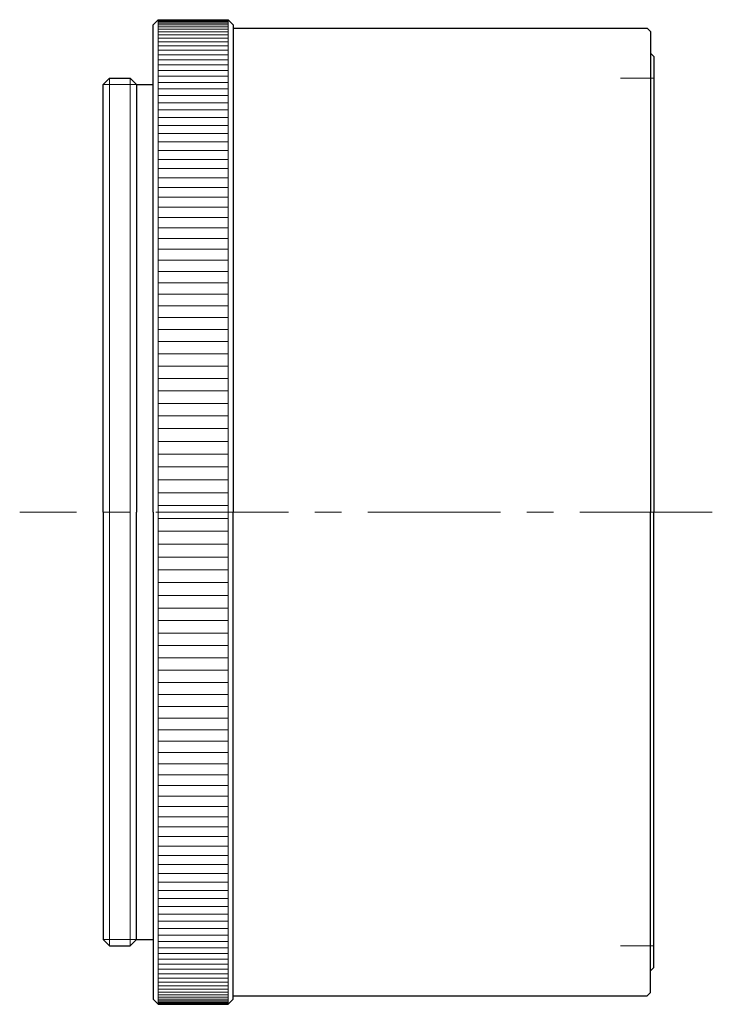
# Model space of a CAD drawing. Header units: millimetres. Extents: x 29.2 to 70.8, y 20.5 to 79.5.
import ezdxf

# ---------------------------------------------------------------- set-up
doc = ezdxf.new("R2010")
doc.units = ezdxf.units.MM
doc.header["$LTSCALE"] = 0.25
doc.linetypes.add('CENTER', pattern=[50.8, 31.75, -6.35, 6.35, -6.35])
doc.layers.add('00_補助線', color=252, linetype='Continuous', lineweight=0, plot=False)
doc.layers.add('01_中心線', color=1, linetype='CENTER', lineweight=20)
doc.layers.add('画層1', color=7, linetype='Continuous', lineweight=30)

msp = doc.modelspace()

# ---------------------------------------------------------------- linework, layer by layer
at = {"layer": '00_補助線'}
for p, q in [((67.248, 76), (65.248, 76)), ((67.248, 24), (65.248, 24))]:
    msp.add_line(p, q, dxfattribs=at)
at = {"layer": '01_中心線'}
msp.add_line((70.752, 50), (29.248, 50), dxfattribs=at)
at = {"layer": '画層1'}
for p, q in [((37.248, 79.2), (37.548, 79.5)), ((37.248, 50), (37.248, 79.2)), ((37.548, 79.5), (41.748, 79.5)), ((41.748, 79.5), (42.048, 79.2)), ((42.048, 79.2), (42.048, 50)), ((42.048, 79), (66.848, 79)), ((66.848, 79), (67.048, 78.8)), ((67.048, 78.8), (67.048, 50)), ((67.048, 77.5), (67.048, 77.5)), ((67.048, 77.5), (67.248, 77.3)), ((67.248, 77.3), (67.248, 50)), ((34.248, 75.625), (34.623, 76)), ((34.248, 50), (34.248, 75.625)), ((34.623, 76), (35.873, 76)), ((35.873, 76), (36.248, 75.625)), ((36.248, 75.625), (36.248, 75.625)), ((36.248, 75.625), (37.248, 75.625)), ((36.248, 75.625), (36.248, 50)), ((34.248, 50), (34.248, 24.375)), ((36.248, 24.375), (36.248, 50)), ((37.248, 50), (37.248, 20.8)), ((42.048, 20.8), (42.048, 50)), ((67.048, 21.2), (67.048, 50)), ((67.248, 22.7), (67.248, 50)), ((34.248, 24.375), (34.623, 24)), ((35.873, 24), (36.248, 24.375)), ((36.248, 24.375), (36.248, 24.375)), ((36.248, 24.375), (37.248, 24.375)), ((34.623, 24), (35.873, 24)), ((67.048, 22.5), (67.248, 22.7)), ((67.048, 22.5), (67.048, 22.5)), ((37.248, 20.8), (37.548, 20.5)), ((41.748, 20.5), (42.048, 20.8)), ((42.048, 21), (66.848, 21)), ((66.848, 21), (67.048, 21.2)), ((37.548, 20.5), (41.748, 20.5))]:
    msp.add_line(p, q, dxfattribs=at)
at = {"layer": '画層1', "lineweight": 9}
for p, q in [((37.548, 79.5), (37.548, 50)), ((41.748, 79.437), (37.548, 79.437)), ((41.748, 79.376), (37.548, 79.376)), ((41.748, 79.296), (37.548, 79.296)), ((41.748, 79.195), (37.548, 79.195)), ((41.748, 79.074), (37.548, 79.074)), ((41.748, 79.5), (41.748, 50)), ((41.748, 78.933), (37.548, 78.933)), ((41.748, 78.773), (37.548, 78.773)), ((41.748, 78.592), (37.548, 78.592)), ((41.748, 78.392), (37.548, 78.392)), ((41.748, 78.173), (37.548, 78.173)), ((41.748, 77.934), (37.548, 77.934)), ((41.748, 77.677), (37.548, 77.677)), ((41.748, 77.4), (37.548, 77.4)), ((41.748, 77.104), (37.548, 77.104)), ((41.748, 76.79), (37.548, 76.79)), ((41.748, 76.458), (37.548, 76.458)), ((34.623, 76), (34.623, 50)), ((35.873, 76), (35.873, 50)), ((41.748, 76.107), (37.548, 76.107)), ((41.748, 75.739), (37.548, 75.739)), ((41.748, 75.352), (37.548, 75.352)), ((41.748, 74.949), (37.548, 74.949)), ((41.748, 74.528), (37.548, 74.528)), ((41.748, 74.091), (37.548, 74.091)), ((41.748, 73.637), (37.548, 73.637)), ((41.748, 73.167), (37.548, 73.167)), ((41.748, 72.681), (37.548, 72.681)), ((41.748, 72.179), (37.548, 72.179)), ((41.748, 71.663), (37.548, 71.663)), ((41.748, 71.131), (37.548, 71.131)), ((41.748, 70.585), (37.548, 70.585)), ((41.748, 70.025), (37.548, 70.025)), ((41.748, 69.451), (37.548, 69.451)), ((41.748, 68.863), (37.548, 68.863)), ((41.748, 68.263), (37.548, 68.263)), ((41.748, 67.651), (37.548, 67.651)), ((41.748, 67.026), (37.548, 67.026)), ((41.748, 66.389), (37.548, 66.389)), ((41.748, 65.742), (37.548, 65.742)), ((41.748, 65.083), (37.548, 65.083)), ((41.748, 64.414), (37.548, 64.414)), ((41.748, 63.736), (37.548, 63.736)), ((41.748, 63.048), (37.548, 63.048)), ((41.748, 62.35), (37.548, 62.35)), ((41.748, 61.645), (37.548, 61.645)), ((41.748, 60.931), (37.548, 60.931)), ((41.748, 60.21), (37.548, 60.21)), ((41.748, 59.482), (37.548, 59.482)), ((41.748, 58.748), (37.548, 58.748)), ((41.748, 58.007), (37.548, 58.007)), ((41.748, 57.262), (37.548, 57.262)), ((41.748, 56.511), (37.548, 56.511)), ((41.748, 55.755), (37.548, 55.755)), ((41.748, 54.996), (37.548, 54.996)), ((41.748, 54.233), (37.548, 54.233)), ((41.748, 53.467), (37.548, 53.467)), ((41.748, 52.699), (37.548, 52.699)), ((41.748, 51.929), (37.548, 51.929)), ((41.748, 51.158), (37.548, 51.158)), ((41.748, 50.386), (37.548, 50.386)), ((34.623, 24), (34.623, 50)), ((35.873, 24), (35.873, 50)), ((37.548, 20.5), (37.548, 50)), ((41.748, 49.614), (37.548, 49.614)), ((41.748, 20.5), (41.748, 50)), ((41.748, 48.842), (37.548, 48.842)), ((41.748, 48.071), (37.548, 48.071)), ((41.748, 47.301), (37.548, 47.301)), ((41.748, 46.533), (37.548, 46.533)), ((41.748, 45.767), (37.548, 45.767)), ((41.748, 45.004), (37.548, 45.004)), ((41.748, 44.245), (37.548, 44.245)), ((41.748, 43.489), (37.548, 43.489)), ((41.748, 42.738), (37.548, 42.738)), ((41.748, 41.993), (37.548, 41.993)), ((41.748, 41.252), (37.548, 41.252)), ((41.748, 40.518), (37.548, 40.518)), ((41.748, 39.79), (37.548, 39.79)), ((41.748, 39.069), (37.548, 39.069)), ((41.748, 38.355), (37.548, 38.355)), ((41.748, 37.65), (37.548, 37.65)), ((41.748, 36.952), (37.548, 36.952)), ((41.748, 36.264), (37.548, 36.264)), ((41.748, 35.586), (37.548, 35.586)), ((41.748, 34.917), (37.548, 34.917)), ((41.748, 34.258), (37.548, 34.258)), ((41.748, 33.611), (37.548, 33.611)), ((41.748, 32.974), (37.548, 32.974)), ((41.748, 32.349), (37.548, 32.349)), ((41.748, 31.737), (37.548, 31.737)), ((41.748, 31.137), (37.548, 31.137)), ((41.748, 30.549), (37.548, 30.549)), ((41.748, 29.975), (37.548, 29.975)), ((41.748, 29.415), (37.548, 29.415)), ((41.748, 28.869), (37.548, 28.869)), ((41.748, 28.337), (37.548, 28.337)), ((41.748, 27.821), (37.548, 27.821)), ((41.748, 27.319), (37.548, 27.319)), ((41.748, 26.833), (37.548, 26.833)), ((41.748, 26.363), (37.548, 26.363)), ((41.748, 25.909), (37.548, 25.909)), ((41.748, 25.472), (37.548, 25.472)), ((41.748, 25.051), (37.548, 25.051)), ((41.748, 24.648), (37.548, 24.648)), ((41.748, 24.261), (37.548, 24.261)), ((41.748, 23.893), (37.548, 23.893)), ((41.748, 23.542), (37.548, 23.542)), ((41.748, 23.21), (37.548, 23.21)), ((41.748, 22.896), (37.548, 22.896)), ((41.748, 22.6), (37.548, 22.6)), ((41.748, 22.323), (37.548, 22.323)), ((41.748, 22.066), (37.548, 22.066)), ((41.748, 21.827), (37.548, 21.827)), ((41.748, 21.608), (37.548, 21.608)), ((41.748, 21.408), (37.548, 21.408)), ((41.748, 21.227), (37.548, 21.227)), ((41.748, 21.067), (37.548, 21.067)), ((41.748, 20.926), (37.548, 20.926)), ((41.748, 20.805), (37.548, 20.805)), ((41.748, 20.704), (37.548, 20.704)), ((41.748, 20.624), (37.548, 20.624)), ((41.748, 20.563), (37.548, 20.563))]:
    msp.add_line(p, q, dxfattribs=at)
at = {"layer": '画層1', "lineweight": 20}
for p, q in [((34.248, 75.625), (36.248, 75.625)), ((34.248, 24.375), (36.248, 24.375))]:
    msp.add_line(p, q, dxfattribs=at)

doc.saveas('drawing.dxf')
